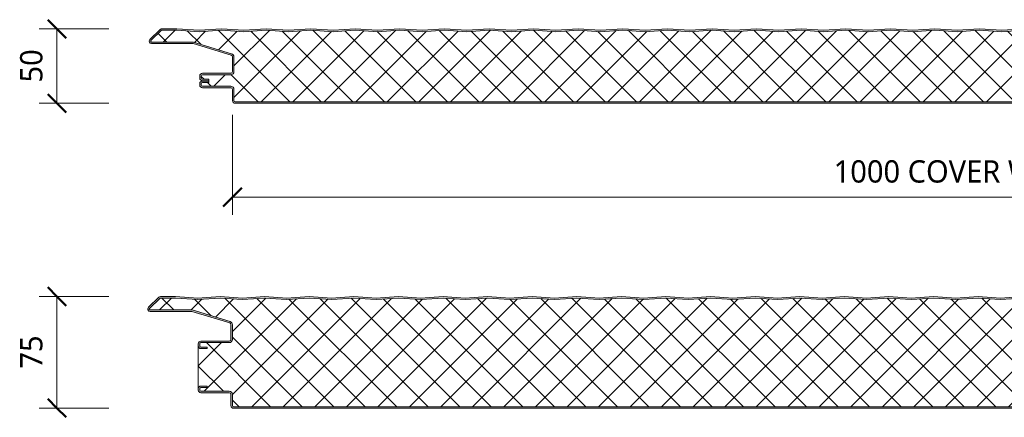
# Model space of a CAD drawing. Header units: millimetres. Extents: x 5533 to 13747, y -1673 to 7163.
# Tile 4 of 10: x 5533 to 6195, y 6895 to 7163. Entities that reach past the tile are written whole.
import ezdxf

# ---------------------------------------------------------------- set-up
doc = ezdxf.new("R2010")
doc.units = ezdxf.units.MM
for name, color, linetype, lineweight in [('A-ANNO-DIMS', 211, 'Continuous', 9), ('A-ANNO-DIMS-5', 211, 'Continuous', 9), ('A-DETL-GENF', 92, 'Continuous', 13)]:
    doc.layers.add(name, color=color, linetype=linetype, lineweight=lineweight)
doc.styles.add('Yu Gothic', font='Yu Gothic.ttf', dxfattribs={"height": 15})
doc.dimstyles.new('Diagonal', dxfattribs={"dimscale": 304.8, "dimtxt": 17.413553, "dimasz": 0.04101, "dimexe": 0.03937, "dimexo": 0.024606, "dimgap": 0.024606, "dimtad": 1, "dimdec": 0, "dimzin": 0, "dimdsep": 46, "dimtxsty": 'Yu Gothic', "dimblk1": 'OBLIQUE', "dimblk2": 'OBLIQUE', "dimsah": 1, "dimcen": 0.09, "dimazin": 0, "dimtfac": 1, "dimtdec": 4, "dimtix": 1, "dimtmove": 0, "dimatfit": 3, "dimfxl": 1, "dimtvp": 1, "dimtfill": 1, "dimtolj": 1, "dimtzin": 0, "dimarcsym": 2})

# ---------------------------------------------------------------- blocks, each defined once
blk = doc.blocks.new('HFX 1000 - SATINLINE - FLAT - HFX 1000 50mm - SATINLINE - FLAT-4508046-JOINT 13')
at = {"layer": 'A-DETL-GENF'}
h = blk.add_hatch(color=256, dxfattribs=at)
h.paths.add_polyline_path([(970.29, 0), (996.41, 0.03), (996.67, 0.06), (997.1, 0.24), (997.48, 0.53), (997.8, 1), (997.94, 1.33), (998, 1.8), (998, 5.96), (997.94, 6.43), (997.76, 6.86), (997.48, 7.23), (997, 7.58), (993.22, 9.76), (992.79, 9.94), (992.32, 10), (979.15, 10.01), (978.89, 10.04), (978.6, 10.16), (978.35, 10.35), (978.16, 10.6), (978.04, 10.89), (978, 11.2), (978, 13.2), (977.94, 13.67), (977.76, 14.1), (977.48, 14.47), (977.1, 14.76), (976.67, 14.94), (976.2, 15), (972, 15), (972, 14), (976.41, 13.97), (976.64, 13.87), (976.81, 13.71), (976.9, 13.59), (976.99, 13.3), (977, 13.06), (977, 11.18), (977.08, 10.63), (977.37, 10.01), (977.65, 9.64), (978.1, 9.29), (978.63, 9.07), (979.2, 9), (992.54, 9), (996.77, 6.53), (996.9, 6.36), (996.98, 6.17), (997, 5.96), (996.98, 1.59), (996.9, 1.4), (996.77, 1.23), (996.6, 1.11), (996.41, 1.03), (996.2, 1), (1.59, 1.03), (1.4, 1.11), (1.23, 1.23), (1.11, 1.4), (1.03, 1.59), (1, 1.8), (1, 9.3), (0.93, 9.87), (0.71, 10.4), (0.36, 10.86), (-0.1, 11.21), (-0.63, 11.43), (-1.2, 11.5), (-20.41, 11.53), (-20.6, 11.61), (-20.77, 11.73), (-20.89, 11.9), (-20.97, 12.09), (-21, 12.3), (-20.97, 13.41), (-20.89, 13.6), (-20.77, 13.77), (-20.6, 13.89), (-20.41, 13.97), (-20.2, 14), (-16, 14), (-16, 15), (-20.41, 14.97), (-20.67, 14.94), (-21.1, 14.76), (-21.47, 14.47), (-21.76, 14.1), (-21.95, 13.6), (-22, 13.2), (-21.98, 12.18), (-21.9, 11.73), (-21.76, 11.4), (-21.47, 11.03), (-21, 10.7), (-20.67, 10.56), (-20.2, 10.5), (-1.2, 10.5), (-0.89, 10.46), (-0.6, 10.34), (-0.35, 10.15), (-0.16, 9.9), (-0.04, 9.61), (0, 9.3), (0.02, 1.68), (0.11, 1.22), (0.24, 0.9), (0.53, 0.53), (1, 0.2), (1.33, 0.06), (1.9, 0), (798.18, 0)])
h.paths.add_polyline_path([(972, 15.2), (976.41, 15.22), (976.67, 15.26), (977.1, 15.44), (977.48, 15.72), (977.76, 16.1), (977.94, 16.53), (978, 17), (978, 19), (978.04, 19.31), (978.16, 19.6), (978.35, 19.84), (978.63, 20.05), (978.89, 20.15), (979.2, 20.2), (992.54, 20.22), (992.79, 20.26), (993.22, 20.44), (997.1, 22.68), (997.48, 22.96), (997.76, 23.33), (997.94, 23.77), (998, 24.23), (998, 28.4), (997.9, 28.96), (997.76, 29.3), (997.48, 29.67), (997, 30), (996.6, 30.14), (996.04, 30.2), (966.7, 30.16), (966.33, 30.04), (966.05, 29.89), (965.51, 29.43), (965.29, 29.33), (965.04, 29.29), (964.79, 29.31), (964.56, 29.39), (964.35, 29.53), (964.07, 29.81), (963.73, 30.02), (963.35, 30.15), (962.95, 30.2), (954.2, 30.2), (953.89, 30.24), (953.6, 30.36), (953.35, 30.55), (953.16, 30.8), (953.04, 31.08), (953, 31.4), (953, 38.4), (952.94, 38.86), (952.76, 39.3), (952.48, 39.67), (951.98, 40), (951.67, 40.13), (951.2, 40.2), (914.15, 40.2), (913.85, 40.23), (913.56, 40.35), (913.31, 40.54), (903.92, 49.68), (903.62, 49.92), (903.28, 50.09), (902.91, 50.18), (902.53, 50.19), (892.52, 50.19), (877.58, 49.2), (862.66, 50.2), (847.58, 49.2), (832.66, 50.2), (817.58, 49.2), (802.66, 50.2), (787.58, 49.2), (772.66, 50.2), (757.58, 49.2), (742.66, 50.2), (727.58, 49.2), (712.66, 50.2), (697.58, 49.2), (682.66, 50.2), (667.58, 49.2), (652.66, 50.2), (637.58, 49.2), (622.66, 50.2), (607.58, 49.2), (592.66, 50.2), (577.58, 49.2), (562.66, 50.2), (547.58, 49.2), (532.66, 50.2), (517.58, 49.2), (502.66, 50.2), (487.58, 49.2), (472.66, 50.2), (457.58, 49.2), (442.66, 50.2), (427.58, 49.2), (412.66, 50.2), (397.58, 49.2), (382.66, 50.2), (367.58, 49.2), (352.66, 50.2), (337.58, 49.2), (322.66, 50.2), (307.58, 49.2), (292.66, 50.2), (277.58, 49.2), (262.66, 50.2), (247.58, 49.2), (232.66, 50.2), (217.58, 49.2), (202.66, 50.2), (187.58, 49.2), (172.66, 50.2), (157.58, 49.2), (142.66, 50.2), (127.58, 49.2), (112.66, 50.2), (97.58, 49.2), (82.66, 50.2), (67.58, 49.2), (52.66, 50.2), (37.58, 49.2), (22.66, 50.2), (7.58, 49.2), (-7.34, 50.2), (-22.42, 49.2), (-37.37, 50.2), (-47.33, 50.2), (-47.79, 50.14), (-48.22, 49.96), (-48.59, 49.68), (-55.51, 42.94), (-55.75, 42.65), (-55.91, 42.31), (-55.99, 41.94), (-55.98, 41.56), (-55.88, 41.19), (-55.7, 40.86), (-55.44, 40.58), (-55.13, 40.37), (-54.77, 40.24), (-54.4, 40.2), (-26.35, 40.2), (-0.85, 32.41), (-0.57, 32.29), (-0.33, 32.09), (-0.14, 31.82), (-0.04, 31.57), (0, 31.26), (0, 21.4), (-0.04, 21.08), (-0.16, 20.8), (-0.35, 20.55), (-0.63, 20.34), (-0.89, 20.24), (-1.2, 20.2), (-20.41, 20.17), (-20.67, 20.13), (-21.1, 19.95), (-21.47, 19.67), (-21.76, 19.3), (-21.95, 18.8), (-22, 18.4), (-22, 17), (-21.9, 16.43), (-21.76, 16.1), (-21.47, 15.72), (-21, 15.4), (-20.67, 15.26), (-20.2, 15.2), (-16, 15.2), (-16, 16.2), (-20.41, 16.22), (-20.6, 16.3), (-20.77, 16.43), (-20.89, 16.6), (-20.97, 16.79), (-21, 17), (-20.97, 18.6), (-20.89, 18.8), (-20.77, 18.96), (-20.6, 19.09), (-20.41, 19.17), (-20.2, 19.2), (-1.2, 19.2), (-0.63, 19.27), (-0.1, 19.49), (0.36, 19.84), (0.71, 20.3), (0.93, 20.83), (1, 21.4), (1, 31.26), (0.93, 31.83), (0.72, 32.34), (0.39, 32.79), (-0.05, 33.14), (-0.56, 33.37), (-26.2, 41.2), (-54.54, 41.21), (-54.79, 41.34), (-54.95, 41.57), (-54.99, 41.85), (-54.91, 42.11), (-54.67, 42.37), (-47.66, 49.2), (-37.37, 49.2), (-22.33, 48.19), (-7.34, 49.2), (7.66, 48.19), (22.66, 49.2), (37.66, 48.19), (52.66, 49.2), (67.66, 48.19), (82.66, 49.2), (97.66, 48.19), (112.66, 49.2), (127.66, 48.19), (142.66, 49.2), (157.66, 48.19), (172.66, 49.2), (187.66, 48.19), (202.66, 49.2), (217.66, 48.19), (232.66, 49.2), (247.66, 48.19), (262.66, 49.2), (277.66, 48.19), (292.66, 49.2), (307.66, 48.19), (322.66, 49.2), (337.66, 48.19), (352.66, 49.2), (367.66, 48.19), (382.66, 49.2), (397.66, 48.19), (412.66, 49.2), (427.66, 48.19), (442.66, 49.2), (457.66, 48.19), (472.66, 49.2), (487.66, 48.19), (502.66, 49.2), (517.66, 48.19), (532.66, 49.2), (547.66, 48.19), (562.66, 49.2), (577.66, 48.19), (592.66, 49.2), (607.66, 48.19), (622.66, 49.2), (637.66, 48.19), (652.66, 49.2), (667.66, 48.19), (682.66, 49.2), (697.66, 48.19), (712.66, 49.2), (727.66, 48.19), (742.66, 49.2), (757.66, 48.19), (772.66, 49.2), (787.66, 48.19), (802.66, 49.2), (817.66, 48.19), (832.66, 49.2), (847.66, 48.19), (862.77, 49.19), (877.66, 48.19), (892.56, 49.19), (902.99, 49.19), (912.62, 39.82), (913.07, 39.48), (913.59, 39.27), (914.15, 39.2), (951.41, 39.17), (951.6, 39.09), (951.77, 38.96), (951.9, 38.8), (951.98, 38.6), (952, 38.4), (952, 31.4), (952.08, 30.83), (952.3, 30.3), (952.65, 29.84), (953.1, 29.49), (953.63, 29.27), (954.29, 29.2), (963.35, 29.2), (963.67, 28.83), (964.07, 28.56), (964.52, 28.39), (965, 28.33), (965.48, 28.39), (965.93, 28.56), (966.33, 28.83), (966.65, 29.2), (996.41, 29.17), (996.6, 29.09), (996.77, 28.96), (996.9, 28.8), (996.98, 28.6), (997, 28.4), (996.98, 24.03), (996.9, 23.83), (996.77, 23.67), (996.6, 23.54), (992.54, 21.2), (979.2, 21.2), (978.63, 21.12), (978.1, 20.9), (977.65, 20.55), (977.3, 20.1), (977.08, 19.56), (977, 19), (976.98, 16.79), (976.9, 16.6), (976.77, 16.43), (976.6, 16.3), (976.41, 16.22), (976.2, 16.2), (972, 16.2)])
h = blk.add_hatch(dxfattribs=at)
h.set_pattern_fill('FP_1', color=256, style=0, pattern_type=2)
h.set_pattern_definition([(45, (-5675.982, -7106.424), (-10.606602, 10.606602), []), (135, (-5675.982, -7106.424), (-10.606602, -10.606602), [])])
h.paths.add_polyline_path([(2.21, 1), (996.41, 1.03), (996.6, 1.11), (996.77, 1.23), (996.9, 1.4), (996.98, 1.59), (997, 1.8), (996.98, 6.17), (996.9, 6.36), (996.77, 6.53), (996.6, 6.65), (992.54, 9), (979.2, 9), (978.63, 9.07), (978.1, 9.29), (977.65, 9.64), (977.3, 10.1), (977.08, 10.63), (977, 11.2), (977, 13.07), (976.96, 13.26), (976.87, 13.44), (976.74, 13.59), (976.58, 13.71), (976.4, 13.78), (976.2, 13.8), (972, 13.8), (972, 16.2), (976.41, 16.22), (976.6, 16.3), (976.77, 16.43), (976.9, 16.6), (976.98, 16.79), (977, 17), (977, 19), (977.08, 19.56), (977.3, 20.1), (977.65, 20.55), (978.1, 20.9), (978.63, 21.12), (979.2, 21.2), (992.54, 21.2), (996.77, 23.67), (996.9, 23.83), (996.98, 24.03), (997, 24.23), (996.98, 28.6), (996.9, 28.8), (996.77, 28.96), (996.6, 29.09), (996.41, 29.17), (996.2, 29.2), (966.65, 29.2), (966.33, 28.83), (965.93, 28.56), (965.48, 28.39), (965, 28.33), (964.52, 28.39), (964.07, 28.56), (963.67, 28.83), (963.35, 29.2), (954.2, 29.2), (953.63, 29.27), (953.1, 29.49), (952.65, 29.84), (952.3, 30.3), (952.08, 30.83), (952, 31.4), (951.98, 38.6), (951.9, 38.8), (951.77, 38.96), (951.6, 39.09), (951.41, 39.17), (951.2, 39.2), (914.15, 39.2), (913.59, 39.27), (913.07, 39.48), (912.62, 39.82), (902.99, 49.19), (892.56, 49.19), (877.66, 48.19), (862.66, 49.2), (847.66, 48.19), (832.66, 49.2), (817.66, 48.19), (802.66, 49.2), (787.66, 48.19), (772.66, 49.2), (757.66, 48.19), (742.66, 49.2), (727.66, 48.19), (712.66, 49.2), (697.66, 48.19), (682.66, 49.2), (667.66, 48.19), (652.66, 49.2), (637.66, 48.19), (622.66, 49.2), (607.66, 48.19), (592.66, 49.2), (577.66, 48.19), (562.66, 49.2), (547.66, 48.19), (532.66, 49.2), (517.66, 48.19), (502.66, 49.2), (487.66, 48.19), (472.66, 49.2), (457.66, 48.19), (442.66, 49.2), (427.66, 48.19), (412.66, 49.2), (397.66, 48.19), (382.66, 49.2), (367.66, 48.19), (352.66, 49.2), (337.66, 48.19), (322.66, 49.2), (307.66, 48.19), (292.66, 49.2), (277.66, 48.19), (262.66, 49.2), (247.66, 48.19), (232.66, 49.2), (217.66, 48.19), (202.66, 49.2), (187.66, 48.19), (172.66, 49.2), (157.66, 48.19), (142.66, 49.2), (127.66, 48.19), (112.66, 49.2), (97.66, 48.19), (82.66, 49.2), (67.66, 48.19), (52.66, 49.2), (37.66, 48.19), (22.66, 49.2), (7.66, 48.19), (-7.34, 49.2), (-22.33, 48.19), (-37.37, 49.2), (-47.66, 49.2), (-54.91, 42.11), (-54.97, 41.99), (-54.99, 41.71), (-54.88, 41.45), (-54.67, 41.26), (-54.4, 41.2), (-26.2, 41.2), (-0.56, 33.37), (-0.05, 33.14), (0.39, 32.79), (0.72, 32.34), (0.93, 31.82), (1, 31.26), (1, 21.4), (0.93, 20.83), (0.71, 20.3), (0.36, 19.84), (-0.1, 19.49), (-0.63, 19.27), (-1.2, 19.2), (-20.41, 19.17), (-20.6, 19.09), (-20.77, 18.96), (-20.89, 18.8), (-20.97, 18.6), (-21, 18.4), (-20.97, 16.79), (-20.89, 16.6), (-20.77, 16.43), (-20.6, 16.3), (-20.41, 16.22), (-20.2, 16.2), (-16, 16.2), (-16, 14), (-20.41, 13.97), (-20.6, 13.89), (-20.77, 13.77), (-20.89, 13.6), (-20.97, 13.41), (-21, 13.2), (-20.97, 12.09), (-20.89, 11.9), (-20.77, 11.73), (-20.6, 11.61), (-20.41, 11.53), (-20.2, 11.5), (-1.2, 11.5), (-0.63, 11.43), (-0.1, 11.21), (0.36, 10.86), (0.71, 10.4), (0.93, 9.87), (1, 9.3), (1.03, 1.59), (1.11, 1.4), (1.23, 1.23), (1.4, 1.11), (1.59, 1.03), (1.8, 1)])
for p, q in [((-48.59, 49.68), (-55.51, 42.94)), ((-47.66, 49.2), (-54.82, 42.23)), ((-37.37, 49.2), (-47.66, 49.2)), ((-37.34, 50.2), (-47.33, 50.2)), ((-22.33, 48.19), (-37.37, 49.2)), ((-22.34, 49.19), (-37.34, 50.2)), ((-7.34, 50.2), (-22.34, 49.19)), ((-7.34, 49.2), (-22.33, 48.19)), ((7.66, 49.19), (-7.34, 50.2)), ((7.66, 48.19), (-7.34, 49.2)), ((22.66, 50.2), (7.66, 49.19)), ((22.66, 49.2), (7.66, 48.19)), ((37.66, 49.19), (22.66, 50.2)), ((37.66, 48.19), (22.66, 49.2)), ((52.66, 50.2), (37.66, 49.19)), ((52.66, 49.2), (37.66, 48.19)), ((67.66, 49.19), (52.66, 50.2)), ((67.66, 48.19), (52.66, 49.2)), ((82.66, 50.2), (67.66, 49.19)), ((82.66, 49.2), (67.66, 48.19)), ((97.66, 49.19), (82.66, 50.2)), ((97.66, 48.19), (82.66, 49.2)), ((112.66, 50.2), (97.66, 49.19)), ((112.66, 49.2), (97.66, 48.19)), ((127.66, 49.19), (112.66, 50.2)), ((127.66, 48.19), (112.66, 49.2)), ((142.66, 50.2), (127.66, 49.19)), ((142.66, 49.2), (127.66, 48.19)), ((157.66, 49.19), (142.66, 50.2)), ((157.66, 48.19), (142.66, 49.2)), ((172.66, 50.2), (157.66, 49.19)), ((172.66, 49.2), (157.66, 48.19)), ((187.66, 49.19), (172.66, 50.2)), ((187.66, 48.19), (172.66, 49.2)), ((202.66, 50.2), (187.66, 49.19)), ((202.66, 49.2), (187.66, 48.19)), ((217.66, 49.19), (202.66, 50.2)), ((217.66, 48.19), (202.66, 49.2)), ((232.66, 50.2), (217.66, 49.19)), ((232.66, 49.2), (217.66, 48.19)), ((247.66, 49.19), (232.66, 50.2)), ((247.66, 48.19), (232.66, 49.2)), ((262.66, 50.2), (247.66, 49.19)), ((262.66, 49.2), (247.66, 48.19)), ((277.66, 49.19), (262.66, 50.2)), ((277.66, 48.19), (262.66, 49.2)), ((292.66, 50.2), (277.66, 49.19)), ((292.66, 49.2), (277.66, 48.19)), ((307.66, 49.19), (292.66, 50.2)), ((307.66, 48.19), (292.66, 49.2)), ((322.66, 50.2), (307.66, 49.19)), ((322.66, 49.2), (307.66, 48.19)), ((337.66, 49.19), (322.66, 50.2)), ((337.66, 48.19), (322.66, 49.2)), ((352.66, 50.2), (337.66, 49.19)), ((352.66, 49.2), (337.66, 48.19)), ((367.66, 49.19), (352.66, 50.2)), ((367.66, 48.19), (352.66, 49.2)), ((382.66, 50.2), (367.66, 49.19)), ((382.66, 49.2), (367.66, 48.19)), ((397.66, 49.19), (382.66, 50.2)), ((397.66, 48.19), (382.66, 49.2)), ((412.66, 50.2), (397.66, 49.19)), ((412.66, 49.2), (397.66, 48.19)), ((427.66, 49.19), (412.66, 50.2)), ((427.66, 48.19), (412.66, 49.2)), ((442.66, 50.2), (427.66, 49.19)), ((442.66, 49.2), (427.66, 48.19)), ((457.66, 49.19), (442.66, 50.2)), ((457.66, 48.19), (442.66, 49.2)), ((472.66, 50.2), (457.66, 49.19)), ((472.66, 49.2), (457.66, 48.19)), ((487.66, 49.19), (472.66, 50.2)), ((487.66, 48.19), (472.66, 49.2)), ((502.66, 50.2), (487.66, 49.19)), ((502.66, 49.2), (487.66, 48.19)), ((517.66, 49.19), (502.66, 50.2)), ((517.66, 48.19), (502.66, 49.2)), ((532.66, 50.2), (517.66, 49.19)), ((532.66, 49.2), (517.66, 48.19)), ((-54.4, 41.2), (-26.2, 41.2)), ((-54.4, 40.2), (-26.35, 40.2)), ((-26.35, 40.2), (-0.85, 32.41)), ((-26.2, 41.2), (-0.56, 33.37)), ((0, 31.26), (0, 21.4)), ((1, 31.26), (1, 21.4)), ((-1.2, 20.2), (-20.2, 20.2)), ((-22, 18.4), (-22, 17)), ((-21, 18.4), (-21, 17)), ((-1.2, 19.2), (-20.2, 19.2)), ((-20.2, 16.2), (-16, 16.2)), ((-20.2, 15.2), (-16, 15.2)), ((-16, 15), (-20.2, 15)), ((-16, 14), (-20.2, 14)), ((-16, 16.2), (-16, 14)), ((-22, 13.2), (-22, 12.3)), ((-21, 13.2), (-21, 12.3)), ((-20.2, 11.5), (-1.2, 11.5)), ((-20.2, 10.5), (-1.2, 10.5)), ((0, 9.3), (0, 1.8)), ((1, 9.3), (1, 1.8)), ((1.8, 1), (996.2, 1)), ((1.8, 0), (996.2, 0))]:
    blk.add_line(p, q, dxfattribs=at)
for centre, radius, start, end in [((-47.33, 48.4), 1.8, 90, 134.24149), ((-54.4, 41.8), 1.6, 134.24149, 270), ((-54.4, 41.8), 0.6, 134.24149, 270), ((-1.2, 31.26), 2.2, 0, 73.02327), ((-1.2, 31.26), 1.2, 360, 73.02327), ((-20.2, 18.4), 1.8, 90, 180), ((-1.2, 21.4), 1.2, 270, 360), ((-1.2, 21.4), 2.2, 270, 0), ((-20.2, 17), 1.8, 180, 270), ((-20.2, 13.2), 1.8, 90, 180), ((-20.2, 18.4), 0.8, 90, 180), ((-20.2, 17), 0.8, 180, 270), ((-20.2, 13.2), 0.8, 90, 180), ((-20.2, 12.3), 1.8, 180, 270), ((-20.2, 12.3), 0.8, 180, 270), ((-1.2, 9.3), 2.2, 0, 90), ((-1.2, 9.3), 1.2, 0, 90), ((1.8, 1.8), 1.8, 180, 270), ((1.8, 1.8), 0.8, 180, 270)]:
    blk.add_arc(centre, radius, start, end, dxfattribs=at)
blk = doc.blocks.new('HFX 1000 - SATINLINE - FLAT - HFX 1000 75mm - SATINLINE - FLAT-4508048-JOINT 13')
at = {"layer": 'A-DETL-GENF'}
h = blk.add_hatch(color=256, dxfattribs=at)
h.paths.add_polyline_path([(885.23, 0), (996.2, 0), (996.67, 0.06), (997.1, 0.24), (997.48, 0.53), (997.8, 1), (997.94, 1.33), (998, 1.8), (998, 5.96), (997.94, 6.43), (997.76, 6.86), (997.48, 7.23), (997, 7.58), (993.22, 9.76), (992.79, 9.94), (992.32, 10), (979.2, 10), (978.89, 10.04), (978.6, 10.16), (978.35, 10.35), (978.16, 10.6), (978.04, 10.89), (978, 11.2), (978, 13.2), (977.92, 13.71), (977.76, 14.1), (977.48, 14.47), (977.1, 14.76), (976.67, 14.94), (976.2, 15), (972, 15), (972, 14), (976.41, 13.97), (976.6, 13.89), (976.81, 13.71), (976.9, 13.59), (976.98, 13.41), (977, 13.06), (977, 11.18), (977.08, 10.63), (977.3, 10.1), (977.65, 9.64), (978.15, 9.28), (978.63, 9.07), (979.2, 9), (992.54, 9), (996.77, 6.53), (996.9, 6.36), (996.98, 6.17), (997, 5.96), (996.98, 1.59), (996.9, 1.4), (996.77, 1.23), (996.6, 1.11), (996.41, 1.03), (996.2, 1), (1.59, 1.03), (1.4, 1.11), (1.23, 1.23), (1.11, 1.4), (1.03, 1.59), (1, 1.8), (1, 9.3), (0.93, 9.87), (0.71, 10.4), (0.36, 10.86), (-0.1, 11.21), (-0.63, 11.43), (-1.2, 11.5), (-20.41, 11.53), (-20.6, 11.61), (-20.77, 11.73), (-20.89, 11.9), (-20.97, 12.09), (-21, 12.3), (-20.97, 13.41), (-20.89, 13.6), (-20.77, 13.77), (-20.6, 13.89), (-20.41, 13.97), (-20.2, 14), (-16, 14), (-16, 15), (-20.41, 14.97), (-20.67, 14.94), (-21.1, 14.76), (-21.47, 14.47), (-21.76, 14.1), (-21.94, 13.67), (-22, 13.2), (-22, 12.3), (-21.9, 11.73), (-21.76, 11.4), (-21.47, 11.03), (-21, 10.7), (-20.67, 10.56), (-20.2, 10.5), (-1.2, 10.5), (-0.89, 10.46), (-0.6, 10.34), (-0.35, 10.15), (-0.16, 9.9), (-0.04, 9.61), (0, 9.3), (0, 1.8), (0.1, 1.23), (0.24, 0.9), (0.53, 0.53), (1, 0.2), (1.33, 0.06), (1.8, 0), (799.18, 0)])
h.paths.add_polyline_path([(972, 40.19), (976.2, 40.19), (976.67, 40.26), (977.1, 40.44), (977.48, 40.72), (977.76, 41.09), (977.94, 41.53), (978, 42.05), (978, 43.99), (978.04, 44.31), (978.16, 44.59), (978.35, 44.84), (978.63, 45.05), (978.89, 45.15), (979.2, 45.19), (992.54, 45.22), (992.8, 45.26), (993.22, 45.44), (997.1, 47.67), (997.48, 47.96), (997.76, 48.33), (997.95, 48.83), (998, 49.23), (998, 53.39), (997.9, 53.96), (997.76, 54.29), (997.48, 54.67), (997, 54.99), (996.6, 55.14), (996.2, 55.19), (966.7, 55.16), (966.33, 55.04), (965.95, 54.8), (965.51, 54.43), (965.28, 54.33), (965.04, 54.29), (964.79, 54.31), (964.56, 54.39), (964.35, 54.53), (964.06, 54.81), (963.67, 55.04), (963.35, 55.15), (962.95, 55.19), (954.2, 55.19), (953.89, 55.24), (953.6, 55.36), (953.35, 55.55), (953.16, 55.79), (953.03, 56.18), (953, 56.39), (953, 63.39), (952.9, 63.97), (952.76, 64.29), (952.48, 64.67), (952, 64.99), (951.67, 65.13), (951.2, 65.19), (914.15, 65.19), (913.85, 65.23), (913.56, 65.35), (913.31, 65.53), (903.92, 74.68), (903.59, 74.93), (903.28, 75.09), (902.91, 75.18), (901.97, 75.19), (892.52, 75.19), (877.58, 74.2), (862.66, 75.2), (847.58, 74.2), (832.66, 75.2), (817.58, 74.2), (802.66, 75.2), (787.58, 74.2), (772.66, 75.2), (757.58, 74.2), (742.66, 75.2), (727.58, 74.2), (712.66, 75.2), (697.58, 74.2), (682.66, 75.2), (667.58, 74.2), (652.66, 75.2), (637.58, 74.2), (622.66, 75.2), (607.58, 74.2), (592.66, 75.2), (577.58, 74.2), (562.66, 75.2), (547.58, 74.2), (532.66, 75.2), (517.58, 74.2), (502.66, 75.2), (487.58, 74.2), (472.66, 75.2), (457.58, 74.2), (442.66, 75.2), (427.58, 74.2), (412.66, 75.2), (397.58, 74.2), (382.66, 75.2), (367.58, 74.2), (352.66, 75.2), (337.58, 74.2), (322.66, 75.2), (307.58, 74.2), (292.66, 75.2), (277.58, 74.2), (262.66, 75.2), (247.58, 74.2), (232.66, 75.2), (217.58, 74.2), (202.66, 75.2), (187.58, 74.2), (172.66, 75.2), (157.58, 74.2), (142.66, 75.2), (127.58, 74.2), (112.66, 75.2), (97.58, 74.2), (82.66, 75.2), (67.58, 74.2), (52.66, 75.2), (37.58, 74.2), (22.66, 75.2), (7.58, 74.2), (-7.34, 75.2), (-22.42, 74.2), (-37.37, 75.19), (-47.33, 75.19), (-47.79, 75.14), (-48.22, 74.96), (-48.59, 74.68), (-55.51, 67.94), (-55.75, 67.65), (-55.91, 67.31), (-55.99, 66.93), (-55.98, 66.56), (-55.88, 66.19), (-55.7, 65.86), (-55.44, 65.58), (-55.13, 65.37), (-54.77, 65.24), (-54.26, 65.19), (-26.35, 65.19), (-0.85, 57.41), (-0.56, 57.27), (-0.33, 57.09), (-0.15, 56.85), (-0.04, 56.56), (0, 56.26), (0, 46.39), (-0.04, 46.08), (-0.16, 45.79), (-0.35, 45.55), (-0.63, 45.34), (-0.89, 45.24), (-1.2, 45.19), (-20.41, 45.17), (-20.67, 45.13), (-21.1, 44.95), (-21.47, 44.67), (-21.76, 44.29), (-21.95, 43.79), (-22, 43.39), (-22, 41.99), (-21.94, 41.53), (-21.76, 41.09), (-21.47, 40.72), (-21.1, 40.44), (-20.67, 40.26), (-20.2, 40.19), (-16, 40.19), (-16, 41.19), (-20.41, 41.22), (-20.6, 41.3), (-20.77, 41.43), (-20.89, 41.59), (-20.97, 41.79), (-21, 41.99), (-20.97, 43.6), (-20.89, 43.79), (-20.77, 43.96), (-20.6, 44.09), (-20.41, 44.17), (-20.2, 44.19), (-1.2, 44.19), (-0.63, 44.27), (-0.1, 44.49), (0.36, 44.84), (0.71, 45.29), (0.93, 45.83), (1, 46.39), (1, 56.26), (0.93, 56.83), (0.71, 57.36), (0.39, 57.79), (-0.05, 58.14), (-0.56, 58.37), (-26.2, 66.19), (-54.54, 66.21), (-54.79, 66.34), (-54.95, 66.57), (-54.99, 66.85), (-54.91, 67.11), (-54.67, 67.37), (-47.66, 74.19), (-37.37, 74.19), (-22.33, 73.19), (-7.34, 74.2), (7.66, 73.19), (22.66, 74.2), (37.66, 73.19), (52.66, 74.2), (67.66, 73.19), (82.66, 74.2), (97.66, 73.19), (112.66, 74.2), (127.66, 73.19), (142.66, 74.2), (157.66, 73.19), (172.66, 74.2), (187.66, 73.19), (202.66, 74.2), (217.66, 73.19), (232.66, 74.2), (247.66, 73.19), (262.66, 74.2), (277.66, 73.19), (292.66, 74.2), (307.66, 73.19), (322.66, 74.2), (337.66, 73.19), (352.66, 74.2), (367.66, 73.19), (382.66, 74.2), (397.66, 73.19), (412.66, 74.2), (427.66, 73.19), (442.66, 74.2), (457.66, 73.19), (472.66, 74.2), (487.66, 73.19), (502.66, 74.2), (517.66, 73.19), (532.66, 74.2), (547.66, 73.19), (562.66, 74.2), (577.66, 73.19), (592.66, 74.2), (607.66, 73.19), (622.66, 74.2), (637.66, 73.19), (652.66, 74.2), (667.66, 73.19), (682.66, 74.2), (697.66, 73.19), (712.66, 74.2), (727.66, 73.19), (742.66, 74.2), (757.66, 73.19), (772.66, 74.2), (787.66, 73.19), (802.66, 74.2), (817.66, 73.19), (832.66, 74.2), (847.66, 73.19), (862.77, 74.19), (877.66, 73.19), (892.56, 74.19), (902.99, 74.19), (912.62, 64.82), (913.07, 64.48), (913.59, 64.27), (914.23, 64.19), (951.41, 64.17), (951.6, 64.09), (951.77, 63.96), (951.9, 63.79), (951.98, 63.6), (952, 63.39), (952, 56.39), (952.08, 55.83), (952.3, 55.29), (952.65, 54.84), (953.1, 54.49), (953.63, 54.27), (954.2, 54.19), (963.35, 54.19), (963.67, 53.83), (964.07, 53.56), (964.52, 53.39), (965, 53.33), (965.48, 53.39), (965.93, 53.56), (966.33, 53.83), (966.65, 54.19), (996.41, 54.17), (996.6, 54.09), (996.77, 53.96), (996.9, 53.79), (996.98, 53.6), (997, 53.39), (996.98, 49.03), (996.9, 48.83), (996.77, 48.67), (996.6, 48.54), (992.54, 46.19), (979.2, 46.19), (978.63, 46.12), (978.1, 45.9), (977.65, 45.55), (977.3, 45.09), (977.08, 44.56), (977, 43.99), (976.98, 41.79), (976.82, 41.5), (976.7, 41.37), (976.6, 41.3), (976.41, 41.22), (976.2, 41.19), (972, 41.19), (972, 40.26)])
h = blk.add_hatch(dxfattribs=at)
h.set_pattern_fill('FP_2', color=256, style=0, pattern_type=2)
h.set_pattern_definition([(45, (-5674.984, -6901.229), (-10.606602, 10.606602), []), (135, (-5674.984, -6901.229), (-10.606602, -10.606602), [])])
h.paths.add_polyline_path([(1.8, 1), (996.41, 1.03), (996.6, 1.11), (996.77, 1.23), (996.9, 1.4), (996.98, 1.59), (997, 1.8), (996.98, 6.17), (996.9, 6.36), (996.77, 6.53), (996.6, 6.65), (992.54, 9), (979.2, 9), (978.63, 9.07), (978.1, 9.29), (977.65, 9.64), (977.3, 10.1), (977.08, 10.63), (977, 11.2), (977, 13.07), (976.96, 13.26), (976.87, 13.44), (976.74, 13.59), (976.58, 13.71), (976.4, 13.78), (976.2, 13.8), (972, 13.8), (972, 15), (976.2, 15), (976.67, 14.94), (977.1, 14.76), (977.48, 14.47), (977.76, 14.1), (977.94, 13.67), (978, 13.2), (978, 41.99), (977.94, 41.53), (977.76, 41.09), (977.48, 40.72), (977.1, 40.44), (976.67, 40.26), (976.2, 40.19), (972, 40.19), (972, 41.31), (976.4, 41.34), (976.58, 41.41), (976.74, 41.52), (976.87, 41.67), (976.96, 41.85), (977, 42.05), (977, 43.99), (977.08, 44.56), (977.3, 45.09), (977.65, 45.55), (978.1, 45.9), (978.63, 46.12), (979.2, 46.19), (992.54, 46.19), (996.77, 48.67), (996.9, 48.83), (996.98, 49.03), (997, 49.23), (996.98, 53.6), (996.9, 53.79), (996.77, 53.96), (996.6, 54.09), (996.41, 54.17), (996.2, 54.19), (966.65, 54.19), (966.33, 53.83), (965.93, 53.56), (965.48, 53.39), (965, 53.33), (964.52, 53.39), (964.07, 53.56), (963.67, 53.83), (963.35, 54.19), (954.2, 54.19), (953.63, 54.27), (953.1, 54.49), (952.65, 54.84), (952.3, 55.29), (952.08, 55.83), (952, 56.39), (951.98, 63.6), (951.9, 63.79), (951.77, 63.96), (951.6, 64.09), (951.41, 64.17), (951.2, 64.19), (914.15, 64.19), (913.59, 64.27), (913.07, 64.48), (912.62, 64.82), (902.99, 74.19), (892.56, 74.19), (877.66, 73.19), (862.66, 74.2), (847.66, 73.19), (832.66, 74.2), (817.66, 73.19), (802.66, 74.2), (787.66, 73.19), (772.66, 74.2), (757.66, 73.19), (742.66, 74.2), (727.66, 73.19), (712.66, 74.2), (697.66, 73.19), (682.66, 74.2), (667.66, 73.19), (652.66, 74.2), (637.66, 73.19), (622.66, 74.2), (607.66, 73.19), (592.66, 74.2), (577.66, 73.19), (562.66, 74.2), (547.66, 73.19), (532.66, 74.2), (517.66, 73.19), (502.66, 74.2), (487.66, 73.19), (472.66, 74.2), (457.66, 73.19), (442.66, 74.2), (427.66, 73.19), (412.66, 74.2), (397.66, 73.19), (382.66, 74.2), (367.66, 73.19), (352.66, 74.2), (337.66, 73.19), (322.66, 74.2), (307.66, 73.19), (292.66, 74.2), (277.66, 73.19), (262.66, 74.2), (247.66, 73.19), (232.66, 74.2), (217.66, 73.19), (202.66, 74.2), (187.66, 73.19), (172.66, 74.2), (157.66, 73.19), (142.66, 74.2), (127.66, 73.19), (112.66, 74.2), (97.66, 73.19), (82.66, 74.2), (67.66, 73.19), (52.66, 74.2), (37.66, 73.19), (22.66, 74.2), (7.66, 73.19), (-7.34, 74.2), (-22.33, 73.19), (-37.37, 74.19), (-47.66, 74.19), (-54.91, 67.11), (-54.97, 66.99), (-54.99, 66.71), (-54.88, 66.44), (-54.67, 66.26), (-54.4, 66.19), (-26.2, 66.19), (-0.56, 58.37), (-0.05, 58.14), (0.39, 57.79), (0.72, 57.34), (0.93, 56.82), (1, 56.26), (1, 46.39), (0.93, 45.83), (0.71, 45.29), (0.36, 44.84), (-0.1, 44.49), (-0.63, 44.27), (-1.2, 44.19), (-20.41, 44.17), (-20.6, 44.09), (-20.77, 43.96), (-20.89, 43.79), (-20.97, 43.6), (-21, 43.39), (-20.97, 41.79), (-20.89, 41.59), (-20.77, 41.43), (-20.6, 41.3), (-20.41, 41.22), (-20.2, 41.19), (-16, 41.19), (-16, 40.19), (-20.2, 40.19), (-20.67, 40.26), (-21.1, 40.44), (-21.47, 40.72), (-21.76, 41.09), (-21.94, 41.53), (-22, 41.99), (-22, 13.2), (-21.94, 13.67), (-21.76, 14.1), (-21.47, 14.47), (-21.1, 14.76), (-20.67, 14.94), (-20.2, 15), (-16, 15), (-16, 14), (-20.41, 13.97), (-20.6, 13.89), (-20.77, 13.77), (-20.89, 13.6), (-20.97, 13.41), (-21, 13.2), (-20.97, 12.09), (-20.89, 11.9), (-20.77, 11.73), (-20.6, 11.61), (-20.41, 11.53), (-20.2, 11.5), (-1.2, 11.5), (-0.63, 11.43), (-0.1, 11.21), (0.36, 10.86), (0.71, 10.4), (0.93, 9.87), (1, 9.3), (1.03, 1.59), (1.11, 1.4), (1.23, 1.23), (1.4, 1.11), (1.59, 1.03)])
for p, q in [((-48.59, 74.68), (-55.51, 67.94)), ((-47.66, 74.19), (-54.82, 67.22)), ((-37.37, 74.19), (-47.66, 74.19)), ((-37.34, 75.19), (-47.33, 75.19)), ((-22.33, 73.19), (-37.37, 74.19)), ((-22.34, 74.19), (-37.34, 75.19)), ((-7.34, 75.2), (-22.34, 74.19)), ((-7.34, 74.2), (-22.33, 73.19)), ((7.66, 74.19), (-7.34, 75.2)), ((7.66, 73.19), (-7.34, 74.2)), ((22.66, 75.2), (7.66, 74.19)), ((22.66, 74.2), (7.66, 73.19)), ((37.66, 74.19), (22.66, 75.2)), ((37.66, 73.19), (22.66, 74.2)), ((52.66, 75.2), (37.66, 74.19)), ((52.66, 74.2), (37.66, 73.19)), ((67.66, 74.19), (52.66, 75.2)), ((67.66, 73.19), (52.66, 74.2)), ((82.66, 75.2), (67.66, 74.19)), ((82.66, 74.2), (67.66, 73.19)), ((97.66, 74.19), (82.66, 75.2)), ((97.66, 73.19), (82.66, 74.2)), ((112.66, 75.2), (97.66, 74.19)), ((112.66, 74.2), (97.66, 73.19)), ((127.66, 74.19), (112.66, 75.2)), ((127.66, 73.19), (112.66, 74.2)), ((142.66, 75.2), (127.66, 74.19)), ((142.66, 74.2), (127.66, 73.19)), ((157.66, 74.19), (142.66, 75.2)), ((157.66, 73.19), (142.66, 74.2)), ((172.66, 75.2), (157.66, 74.19)), ((172.66, 74.2), (157.66, 73.19)), ((187.66, 74.19), (172.66, 75.2)), ((187.66, 73.19), (172.66, 74.2)), ((202.66, 75.2), (187.66, 74.19)), ((202.66, 74.2), (187.66, 73.19)), ((217.66, 74.19), (202.66, 75.2)), ((217.66, 73.19), (202.66, 74.2)), ((232.66, 75.2), (217.66, 74.19)), ((232.66, 74.2), (217.66, 73.19)), ((247.66, 74.19), (232.66, 75.2)), ((247.66, 73.19), (232.66, 74.2)), ((262.66, 75.2), (247.66, 74.19)), ((262.66, 74.2), (247.66, 73.19)), ((277.66, 74.19), (262.66, 75.2)), ((277.66, 73.19), (262.66, 74.2)), ((292.66, 75.2), (277.66, 74.19)), ((292.66, 74.2), (277.66, 73.19)), ((307.66, 74.19), (292.66, 75.2)), ((307.66, 73.19), (292.66, 74.2)), ((322.66, 75.2), (307.66, 74.19)), ((322.66, 74.2), (307.66, 73.19)), ((337.66, 74.19), (322.66, 75.2)), ((337.66, 73.19), (322.66, 74.2)), ((352.66, 75.2), (337.66, 74.19)), ((352.66, 74.2), (337.66, 73.19)), ((367.66, 74.19), (352.66, 75.2)), ((367.66, 73.19), (352.66, 74.2)), ((382.66, 75.2), (367.66, 74.19)), ((382.66, 74.2), (367.66, 73.19)), ((397.66, 74.19), (382.66, 75.2)), ((397.66, 73.19), (382.66, 74.2)), ((412.66, 75.2), (397.66, 74.19)), ((412.66, 74.2), (397.66, 73.19)), ((427.66, 74.19), (412.66, 75.2)), ((427.66, 73.19), (412.66, 74.2)), ((442.66, 75.2), (427.66, 74.19)), ((442.66, 74.2), (427.66, 73.19)), ((457.66, 74.19), (442.66, 75.2)), ((457.66, 73.19), (442.66, 74.2)), ((472.66, 75.2), (457.66, 74.19)), ((472.66, 74.2), (457.66, 73.19)), ((487.66, 74.19), (472.66, 75.2)), ((487.66, 73.19), (472.66, 74.2)), ((502.66, 75.2), (487.66, 74.19)), ((502.66, 74.2), (487.66, 73.19)), ((517.66, 74.19), (502.66, 75.2)), ((517.66, 73.19), (502.66, 74.2)), ((532.66, 75.2), (517.66, 74.19)), ((532.66, 74.2), (517.66, 73.19)), ((-54.4, 66.19), (-26.2, 66.19)), ((-54.4, 65.19), (-26.35, 65.19)), ((-26.35, 65.19), (-0.85, 57.41)), ((-26.2, 66.19), (-0.56, 58.37)), ((0, 56.26), (0, 46.39)), ((1, 56.26), (1, 46.39)), ((-22, 43.39), (-22, 41.99)), ((-22, 41.99), (-22, 13.2)), ((-21, 43.39), (-21, 41.99)), ((-1.2, 45.19), (-20.2, 45.19)), ((-1.2, 44.19), (-20.2, 44.19)), ((-20.2, 41.19), (-16, 41.19)), ((-16, 40.19), (-20.2, 40.19)), ((-16, 41.19), (-16, 40.19)), ((-20.2, 15), (-16, 15)), ((-16, 14), (-20.2, 14)), ((-16, 15), (-16, 14)), ((-22, 13.2), (-22, 12.3)), ((-21, 13.2), (-21, 12.3)), ((-20.2, 11.5), (-1.2, 11.5)), ((-20.2, 10.5), (-1.2, 10.5)), ((0, 9.3), (0, 1.8)), ((1, 9.3), (1, 1.8)), ((1.8, 1), (996.2, 1)), ((1.8, 0), (996.2, 0))]:
    blk.add_line(p, q, dxfattribs=at)
for centre, radius, start, end in [((-47.33, 73.39), 1.8, 90, 134.24149), ((-54.4, 66.79), 1.6, 134.24149, 270), ((-54.4, 66.79), 0.6, 134.24149, 270), ((-1.2, 56.26), 1.2, 0, 73.02327), ((-1.2, 56.26), 2.2, 0, 73.02327), ((-1.2, 46.39), 1.2, 270, 0), ((-1.2, 46.39), 2.2, 270, 0), ((-20.2, 43.39), 1.8, 90, 180), ((-20.2, 41.99), 1.8, 180, 270), ((-20.2, 43.39), 0.8, 90, 180), ((-20.2, 41.99), 0.8, 180, 270), ((-20.2, 13.2), 1.8, 90, 180), ((-20.2, 13.2), 0.8, 90, 180), ((-20.2, 12.3), 1.8, 180, 270), ((-20.2, 12.3), 0.8, 180, 270), ((-1.2, 9.3), 2.2, 0, 90), ((-1.2, 9.3), 1.2, 0, 90), ((1.8, 1.8), 1.8, 180, 270), ((1.8, 1.8), 0.8, 180, 270)]:
    blk.add_arc(centre, radius, start, end, dxfattribs=at)
blk = doc.blocks.new('DIMBLOCK1-JOINT 13')
at = {"layer": 'A-ANNO-DIMS-5', "lineweight": 50}
for p, q in [((5557.89, 7156.42), (5551.64, 7162.67)), ((5557.89, 7156.42), (5564.14, 7150.17)), ((5557.89, 7106.42), (5551.64, 7112.67)), ((5557.89, 7106.42), (5564.14, 7100.17))]:
    blk.add_line(p, q, dxfattribs=at)
at = {"layer": 'A-ANNO-DIMS-5'}
for p, q in [((5557.89, 7156.42), (5545.89, 7156.42)), ((5557.89, 7106.42), (5557.89, 7156.42)), ((5557.89, 7156.42), (5592.71, 7156.42)), ((5557.89, 7106.42), (5545.89, 7106.42)), ((5557.89, 7106.42), (5592.71, 7106.42))]:
    blk.add_line(p, q, dxfattribs=at)
at = {"layer": 'A-ANNO-DIMS-5', "color": 0, "insert": (5533.08, 7120.41), "char_height": 15, "width": 26.4276, "attachment_point": 1, "rotation": 90, "line_spacing_factor": 1.024327, "style": 'Yu Gothic', "bg_fill": 3, "box_fill_scale": 1.25, "bg_fill_color": 256, "bg_fill_true_color": 13158600, "bg_fill_transparency": 0}
blk.add_mtext('50', dxfattribs=at)
blk = doc.blocks.new('_Oblique')
at = {"color": 0, "linetype": 'ByBlock', "lineweight": -2}
blk.add_line((-0.5, -0.5), (0.5, 0.5), dxfattribs=at)
blk = doc.blocks.new('DIMBLOCK2-JOINT 13')
at = {"layer": 'A-ANNO-DIMS-5', "lineweight": 50}
for p, q in [((5557.89, 6976.42), (5551.64, 6982.67)), ((5557.89, 6976.42), (5564.14, 6970.17)), ((5557.89, 6901.42), (5551.64, 6907.67)), ((5557.89, 6901.42), (5564.14, 6895.17))]:
    blk.add_line(p, q, dxfattribs=at)
at = {"layer": 'A-ANNO-DIMS-5'}
for p, q in [((5557.89, 6976.42), (5545.89, 6976.42)), ((5557.89, 6901.42), (5557.89, 6976.42)), ((5557.89, 6976.42), (5592.71, 6976.42)), ((5557.89, 6901.42), (5545.89, 6901.42)), ((5557.89, 6901.42), (5592.71, 6901.42))]:
    blk.add_line(p, q, dxfattribs=at)
at = {"layer": 'A-ANNO-DIMS-5', "color": 0, "insert": (5533.08, 6927.91), "char_height": 15, "width": 26.4276, "attachment_point": 1, "rotation": 90, "line_spacing_factor": 1.024327, "style": 'Yu Gothic', "bg_fill": 3, "box_fill_scale": 1.25, "bg_fill_color": 256, "bg_fill_true_color": 13158600, "bg_fill_transparency": 0}
blk.add_mtext('75', dxfattribs=at)
blk = doc.blocks.new('DIMBLOCK5-JOINT 13')
at = {"layer": 'A-ANNO-DIMS-5'}
for p, q in [((5675.98, 7043.28), (5675.98, 7098.74)), ((6673.98, 7043.28), (6673.98, 7098.74)), ((5675.98, 7043.28), (6673.98, 7043.28)), ((5675.98, 7043.28), (5675.98, 7031.28)), ((6673.98, 7043.28), (6673.98, 7031.28))]:
    blk.add_line(p, q, dxfattribs=at)
at = {"layer": 'A-ANNO-DIMS-5', "lineweight": 50}
for p, q in [((5675.98, 7043.28), (5682.23, 7049.53)), ((6673.98, 7043.28), (6680.23, 7049.53)), ((5675.98, 7043.28), (5669.73, 7037.03)), ((6673.98, 7043.28), (6667.73, 7037.03))]:
    blk.add_line(p, q, dxfattribs=at)
at = {"layer": 'A-ANNO-DIMS-5', "color": 0, "insert": (6080.49, 7068.09), "char_height": 15, "width": 226.7859, "attachment_point": 1, "line_spacing_factor": 1.024327, "style": 'Yu Gothic', "bg_fill": 3, "box_fill_scale": 1.25, "bg_fill_color": 256, "bg_fill_true_color": 13158600, "bg_fill_transparency": 0}
blk.add_mtext('1000 COVER WIDTH', dxfattribs=at)

msp = doc.modelspace()

# ---------------------------------------------------------------- block references
at = {"layer": 'A-DETL-GENF'}
for name, p in [('HFX 1000 - SATINLINE - FLAT - HFX 1000 50mm - SATINLINE - FLAT-4508046-JOINT 13', (5675.98, 7106.42)), ('HFX 1000 - SATINLINE - FLAT - HFX 1000 75mm - SATINLINE - FLAT-4508048-JOINT 13', (5674.98, 6901.23))]:
    msp.add_blockref(name, p, dxfattribs=at)

# ---------------------------------------------------------------- dimensions: what is measured, and where the dimension line sits
at = {"layer": 'A-ANNO-DIMS'}
for base, p1, p2, override, picture, middle in [((5557.89, 7156.42), (5600.21, 7106.42), (5600.21, 7156.42), {"dimpost": '<>', "dimfxl": 50}, 'DIMBLOCK1-JOINT 13', (5542.89, 7131.42)), ((5557.89, 6976.42), (5600.21, 6901.42), (5600.21, 6976.42), {"dimpost": '<>', "dimfxl": 75}, 'DIMBLOCK2-JOINT 13', (5542.89, 6938.92))]:
    dim = msp.add_linear_dim(base=base, p1=p1, p2=p2, angle=90, dimstyle='Diagonal', override=override, dxfattribs=at)
    dim.commit()
    dim.dimension.update_dxf_attribs({"geometry": picture, "text_midpoint": middle})

# ---------------------------------------------------------------- next in the draw order: dimensions: what is measured, and where the dimension line sits
dim = msp.add_linear_dim(base=(6673.98, 7043.28), p1=(5675.98, 7106.24), p2=(6673.98, 7106.24), text='1000 COVER WIDTH', dimstyle='Diagonal', override={"dimpost": '<>', "dimfxl": 998.002744}, dxfattribs=at)
dim.commit()
dim.dimension.update_dxf_attribs({"geometry": 'DIMBLOCK5-JOINT 13', "text_midpoint": (6174.98, 7058.34)})

doc.saveas('drawing.dxf')
